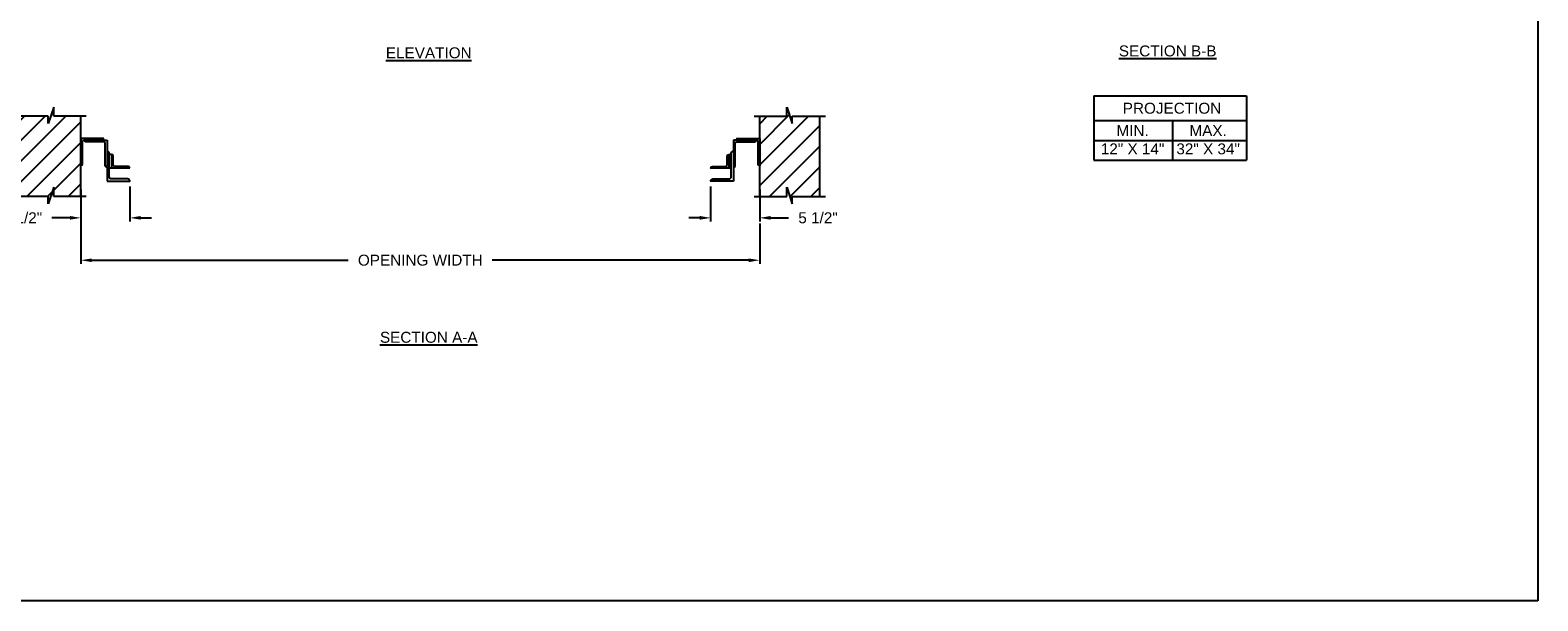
# Model space of a CAD drawing. Header units: inches. Extents: x 169.6 to 213.8, y 195 to 266.5.
# Tile 4 of 58: x 176.2 to 189.1, y 195 to 199.9. Entities that reach past the tile are written whole.
import ezdxf

# ---------------------------------------------------------------- set-up
doc = ezdxf.new("R2010")
doc.units = ezdxf.units.IN
doc.header["$LTSCALE"] = 0.25
doc.header["$MEASUREMENT"] = 0
doc.layers.add('ANNOTATIONS', color=1, linetype='Continuous')
doc.layers.add('RHX LH F.O.H.', color=7, linetype='Continuous')
doc.styles.add('ARIAL', font='arial.ttf', dxfattribs={"height": 0.09375})
doc.dimstyles.new('STANDARD$0', dxfattribs={"dimtxt": 0.09375, "dimasz": 0.09375, "dimexe": 0.03125, "dimexo": 0.046875, "dimgap": 0.09, "dimtad": 0, "dimtih": 1, "dimtoh": 1, "dimdec": 4, "dimzin": 0, "dimdsep": 46, "dimtxsty": 'ARIAL', "dimcen": 0.09, "dimadec": 0, "dimazin": 0, "dimtfac": 1, "dimtdec": 4, "dimtofl": 0, "dimtmove": 0, "dimatfit": 1, "dimfxl": 1, "dimtolj": 1, "dimtzin": 0, "dimarcsym": 0})
pattern_1 = [(45, (-17.07342, -56.04494), (-0.08838835, 0.08838835), [])]

# ---------------------------------------------------------------- blocks, each defined once
blk = doc.blocks.new('*D62')
at = {"layer": 'ANNOTATIONS', "color": 0, "lineweight": -2, "transparency": 16777216}
for p, q in [((176.605, 198.571), (176.605, 198.298)), ((177.025, 198.597), (177.025, 198.298)), ((176.511, 198.329), (176.358, 198.329)), ((177.119, 198.329), (177.212, 198.329))]:
    blk.add_line(p, q, dxfattribs=at)
at = {"layer": 'ANNOTATIONS', "color": 0, "transparency": 16777216}
for points in [[(176.511, 198.345), (176.511, 198.313), (176.605, 198.329)], [(177.119, 198.345), (177.119, 198.313), (177.025, 198.329)]]:
    blk.add_solid(points, dxfattribs=at)
at = {"layer": 'defpoints', "color": 0, "transparency": 16777216}
for p in [(176.605, 198.618), (177.025, 198.643), (176.605, 198.329)]:
    blk.add_point(p, dxfattribs=at)
at = {"layer": 'ANNOTATIONS', "color": 0, "transparency": 16777216, "insert": (176.105, 198.329), "char_height": 0.0938, "attachment_point": 5, "style": 'ARIAL'}
blk.add_mtext('\\A1;5 1/2"', dxfattribs=at)
blk = doc.blocks.new('*D55')
at = {"layer": 'ANNOTATIONS', "color": 0, "lineweight": -2, "transparency": 16777216}
for p, q in [((182.002, 198.597), (182.002, 198.298)), ((182.422, 198.571), (182.422, 198.298)), ((181.909, 198.329), (181.815, 198.329)), ((182.516, 198.329), (182.669, 198.329))]:
    blk.add_line(p, q, dxfattribs=at)
at = {"layer": 'ANNOTATIONS', "color": 0, "transparency": 16777216}
for points in [[(181.909, 198.345), (181.909, 198.313), (182.002, 198.329)], [(182.516, 198.345), (182.516, 198.313), (182.422, 198.329)]]:
    blk.add_solid(points, dxfattribs=at)
at = {"layer": 'defpoints', "color": 0, "transparency": 16777216}
for p in [(182.002, 198.643), (182.422, 198.618), (182.422, 198.329)]:
    blk.add_point(p, dxfattribs=at)
at = {"layer": 'ANNOTATIONS', "color": 0, "transparency": 16777216, "insert": (182.922, 198.329), "char_height": 0.0938, "attachment_point": 5, "style": 'ARIAL'}
blk.add_mtext('\\A1;5 1/2"', dxfattribs=at)
blk = doc.blocks.new('*D58')
at = {"layer": 'ANNOTATIONS', "color": 0, "lineweight": -2, "transparency": 16777216}
for p, q in [((176.605, 198.427), (176.605, 197.934)), ((182.422, 198.282), (182.422, 197.934)), ((176.699, 197.966), (178.897, 197.966)), ((182.329, 197.966), (180.13, 197.966))]:
    blk.add_line(p, q, dxfattribs=at)
at = {"layer": 'ANNOTATIONS', "color": 0, "transparency": 16777216}
for points in [[(176.699, 197.981), (176.699, 197.95), (176.605, 197.966)], [(182.329, 197.981), (182.329, 197.95), (182.422, 197.966)]]:
    blk.add_solid(points, dxfattribs=at)
at = {"layer": 'defpoints', "color": 0, "transparency": 16777216}
for p in [(176.605, 198.474), (182.422, 198.329), (182.422, 197.966)]:
    blk.add_point(p, dxfattribs=at)
at = {"layer": 'ANNOTATIONS', "color": 0, "transparency": 16777216, "insert": (179.514, 197.966), "char_height": 0.09375, "attachment_point": 5, "style": 'ARIAL'}
blk.add_mtext('\\A1;OPENING WIDTH', dxfattribs=at)

msp = doc.modelspace()

# ---------------------------------------------------------------- hatches: boundary and pattern name
at = {"layer": 'RHX LH F.O.H.'}
h = msp.add_hatch(dxfattribs=at)
h.set_pattern_fill('ANSI31', color=256, style=0)
h.set_pattern_definition(pattern_1)
h.paths.add_polyline_path([(176.32635, 199.13614), (176.32635, 199.20025), (176.08914, 199.20025), (176.08914, 198.51275), (176.32635, 198.51275), (176.32635, 198.44864), (176.37325, 198.59071), (176.37325, 198.51275), (176.60477, 198.51275), (176.60477, 199.20025), (176.37325, 199.20025), (176.37325, 199.27821)])
h = msp.add_hatch(dxfattribs=at)
h.set_pattern_fill('ANSI31', color=256, style=0)
h.set_pattern_definition(pattern_1)
h.paths.add_polyline_path([(182.70083, 199.13614), (182.70083, 199.20025), (182.93803, 199.20025), (182.93803, 198.51275), (182.70083, 198.51275), (182.70083, 198.44864), (182.65393, 198.59071), (182.65393, 198.51275), (182.42241, 198.51275), (182.42241, 199.20025), (182.65393, 199.20025), (182.65393, 199.27821)])

# ---------------------------------------------------------------- linework, layer by layer
at = {"layer": 'ANNOTATIONS'}
for p, q in [((185.28663, 199.37468), (185.28663, 198.82331)), ((185.28663, 199.37468), (186.5944, 199.37468)), ((186.5944, 199.37468), (186.5944, 198.82331)), ((185.28663, 199.16321), (186.5944, 199.16321)), ((185.95948, 199.16321), (185.95948, 198.82331)), ((185.28663, 198.99326), (186.5944, 198.99326)), ((185.28663, 198.82331), (186.5944, 198.82331))]:
    msp.add_line(p, q, dxfattribs=at)
at = {"layer": 'defpoints'}
msp.add_lwpolyline([(189.08986, 195.04721), (169.61998, 195.04721), (169.61998, 207.78232), (189.08986, 207.78232)], close=True, dxfattribs=at)
at = {"layer": 'RHX LH F.O.H.', "linetype": 'Continuous'}
for p, q in [((176.37325, 199.27821), (176.32635, 199.13614)), ((176.37325, 199.20025), (176.37325, 199.27821)), ((182.65393, 199.20025), (182.65393, 199.27821)), ((182.65393, 199.27821), (182.70083, 199.13614)), ((176.32635, 199.20025), (176.04227, 199.20025)), ((176.32635, 199.13614), (176.32635, 199.20025)), ((176.65164, 199.20025), (176.37325, 199.20025)), ((182.37553, 199.20025), (182.65393, 199.20025)), ((182.70083, 199.13614), (182.70083, 199.20025)), ((182.70083, 199.20025), (182.98491, 199.20025)), ((176.82946, 198.99514), (176.82946, 198.64345)), ((182.19772, 198.99514), (182.19772, 198.64345)), ((176.86853, 198.87301), (176.849, 198.87301)), ((182.15864, 198.87301), (182.17818, 198.87301)), ((176.82946, 198.76068), (176.82946, 198.76068)), ((177.02484, 198.75578), (176.849, 198.75578)), ((177.02484, 198.75578), (177.02484, 198.75578)), ((182.00234, 198.75578), (182.00234, 198.75578)), ((182.19772, 198.76068), (182.19772, 198.76068)), ((176.37325, 198.59071), (176.32635, 198.44864)), ((176.37325, 198.51275), (176.37325, 198.59071)), ((182.65393, 198.51275), (182.65393, 198.59071)), ((182.65393, 198.59071), (182.70083, 198.44864)), ((176.32635, 198.51275), (176.04227, 198.51275)), ((176.32635, 198.44864), (176.32635, 198.51275)), ((176.65164, 198.51275), (176.37325, 198.51275)), ((182.37553, 198.51275), (182.65393, 198.51275)), ((182.70083, 198.51275), (182.98491, 198.51275)), ((182.70083, 198.44864), (182.70083, 198.51275))]:
    msp.add_line(p, q, dxfattribs=at)
at = {"layer": 'RHX LH F.O.H.'}
for p, q in [((176.60477, 198.51275), (176.60477, 199.20025)), ((182.42241, 198.51275), (182.42241, 199.20025)), ((182.93803, 198.51275), (182.93803, 199.20025))]:
    msp.add_line(p, q, dxfattribs=at)
at = {"layer": 'RHX LH F.O.H.', "linetype": 'Continuous'}
for points in [[(176.7855, 198.99514, 0.41421356), (176.80015, 199.00979), (176.60477, 199.00979), (176.60477, 198.77533, 0.41421356), (176.61942, 198.78999), (176.61942, 198.98048, -0.41421356), (176.63408, 198.99514)], [(176.82946, 198.76068, -0.41421356), (176.8148, 198.77533), (176.8148, 198.96583, 0.41421356), (176.80015, 198.98048), (176.64873, 198.98048, -0.41421356), (176.63408, 198.99514), (176.82946, 198.99514)], [(182.19772, 198.76068, 0.41421356), (182.21237, 198.77533), (182.21237, 198.96583, -0.41421356), (182.22703, 198.98048), (182.37845, 198.98048, 0.41421356), (182.3931, 198.99514), (182.19772, 198.99514)], [(182.24168, 198.99514, -0.41421356), (182.22703, 199.00979), (182.42241, 199.00979), (182.42241, 198.77533, -0.41421356), (182.40776, 198.78999), (182.40776, 198.98048, 0.41421356), (182.3931, 198.99514)], [(176.82946, 198.64345), (177.02484, 198.64345, 0.41421356), (177.0053, 198.66299), (176.86853, 198.66299, -0.41421356), (176.849, 198.68253), (176.849, 198.88219, 0.41421356), (176.82946, 198.90173)], [(177.02484, 198.75578, 0.41421356), (177.01019, 198.77043), (176.89784, 198.77043, -0.41421356), (176.88319, 198.78508), (176.88319, 198.85835, 0.41421356), (176.86853, 198.87301), (176.86853, 198.75578)], [(182.19772, 198.64345), (182.00234, 198.64345, -0.41421356), (182.02188, 198.66299), (182.15864, 198.66299, 0.41421356), (182.17818, 198.68253), (182.17818, 198.88219, -0.41421356), (182.19772, 198.90173)], [(182.17818, 198.75578), (182.00234, 198.75578, -0.41421356), (182.01699, 198.77043), (182.12934, 198.77043, 0.41421356), (182.14399, 198.78508), (182.14399, 198.85835, -0.41421356), (182.15864, 198.87301), (182.15864, 198.75578)]]:
    msp.add_lwpolyline(points, format="xyb", dxfattribs=at)

# ---------------------------------------------------------------- texts
at = {"layer": 'ANNOTATIONS', "char_height": 0.09375, "attachment_point": 2, "style": 'ARIAL'}
for s, insert, width in [('{\\LELEVATION}', (179.58646, 199.79033), 3.0834986), ('{\\LSECTION B-B}', (185.91787, 199.80629), 1.3823677), ('{\\LSECTION A-A}', (179.58646, 197.3525), 1.3823677)]:
    msp.add_mtext(s, dxfattribs=dict(at, insert=insert, width=width))
for s, width, insert in [('PROJECTION ', 1.7594917, (185.95532, 199.31525)), ('MIN.\\P12" X 14" ', 0.6711642, (185.6172, 199.12326)), ('MAX.\\P32" X 34"', 0.6567117, (186.26463, 199.12326))]:
    msp.add_mtext_dynamic_manual_height_columns(s, width=width, gutter_width=1.36268, heights=[0], dxfattribs=dict(at, insert=insert))

# ---------------------------------------------------------------- dimensions: what is measured, and where the dimension line sits
at = {"layer": 'ANNOTATIONS'}
dim = msp.add_linear_dim(base=(176.60477, 198.32903), p1=(177.02484, 198.64345), p2=(176.60477, 198.61832), angle=180, text='5 1/2"', dimstyle='STANDARD$0', dxfattribs=at)
dim.commit()
dim.dimension.update_dxf_attribs({"geometry": '*D62', "text_midpoint": (176.10477, 198.32903), "dimtype": 160})
for base, p1, p2, text, picture, middle in [((182.42241, 198.32903), (182.00234, 198.64345), (182.42241, 198.61832), '5 1/2"', '*D55', (182.92241, 198.32903)), ((182.42241, 197.96557), (176.60477, 198.47368), (182.42241, 198.32903), 'OPENING WIDTH', '*D58', (179.51359, 197.96557))]:
    dim = msp.add_linear_dim(base=base, p1=p1, p2=p2, text=text, dimstyle='STANDARD$0', dxfattribs=at)
    dim.commit()
    dim.dimension.update_dxf_attribs({"geometry": picture, "text_midpoint": middle, "dimtype": 160})

doc.saveas('drawing.dxf')
